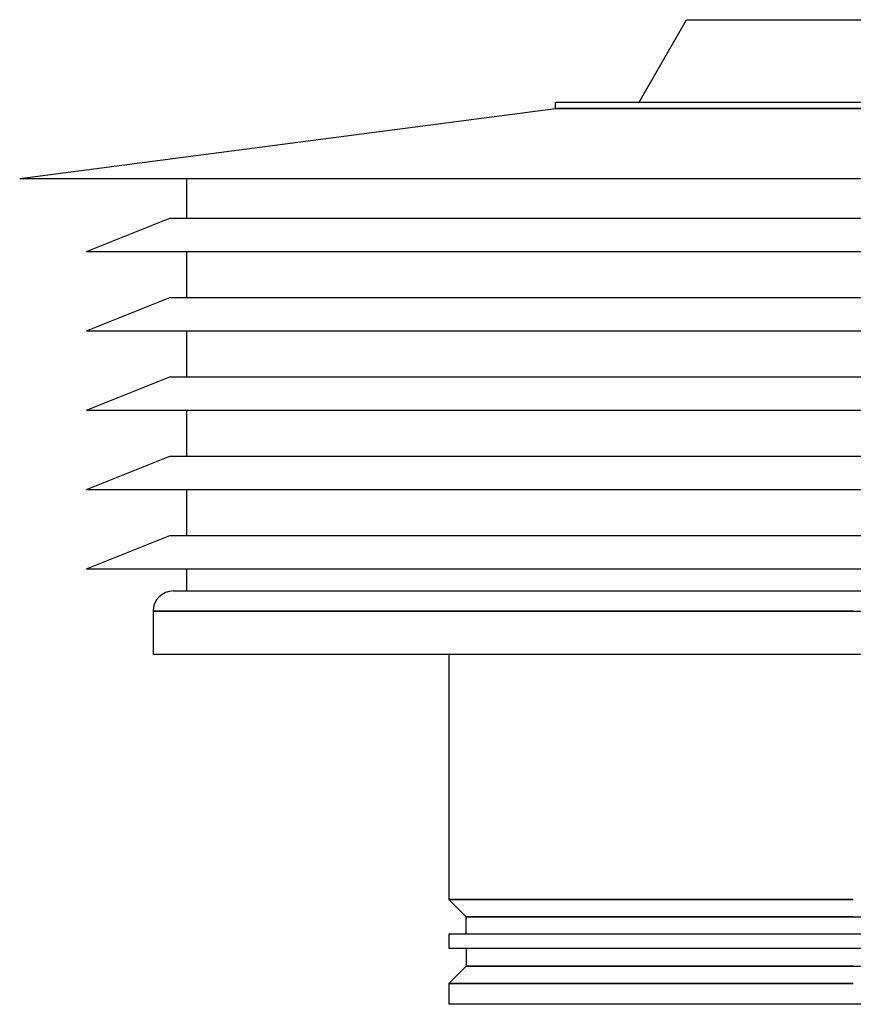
# Model space of a CAD drawing. Header units: millimetres. Extents: x -205 to 213, y -242 to 0.
# Tile 1 of 3: x -205 to 0, y -242 to 0. Entities that reach past the tile are written whole.
import ezdxf

# ---------------------------------------------------------------- set-up
doc = ezdxf.new("R2010")
doc.units = ezdxf.units.MM
doc.layers.add('HIDDEN', color=7, linetype='Continuous')
doc.layers.add('THICK', color=7, linetype='Continuous')

msp = doc.modelspace()

# ---------------------------------------------------------------- linework, layer by layer
at = {"layer": 'HIDDEN'}
for p, q in [((73.2, -21.82), (-73.2, -21.82)), ((-172.2, -145.4), (0, -145.4)), ((0, -145.4), (169.43, -145.4)), ((0, -216.2), (-99.5, -216.2)), ((-95.2, -220.5), (0, -220.5)), ((0, -220.5), (95.2, -220.5)), ((0, -232.6), (-95.2, -232.6)), ((-99.5, -236.9), (0, -236.9))]:
    msp.add_line(p, q, dxfattribs=at)
at = {"layer": 'THICK'}
for p, q in [((-52.7, -20.26), (-41, 0)), ((-41, 0), (41, 0)), ((-73.2, -20.26), (73.2, -20.26)), ((-73.2, -21.82), (-73.2, -20.26)), ((-205, -39), (-73.2, -21.82)), ((-73.2, -21.82), (73.2, -21.82)), ((-205, -39), (205, -39)), ((-164, -39), (-164, -48.75)), ((-188.6, -56.95), (-168.1, -48.75)), ((-168.1, -48.75), (168.1, -48.75)), ((-188.6, -56.95), (188.6, -56.95)), ((-164, -56.95), (-164, -68.25)), ((-188.6, -76.45), (-168.1, -68.25)), ((-168.1, -68.25), (168.1, -68.25)), ((-188.6, -76.45), (188.6, -76.45)), ((-164, -76.45), (-164, -87.75)), ((-188.6, -95.95), (-168.1, -87.75)), ((-168.1, -87.75), (168.1, -87.75)), ((-188.6, -95.95), (188.6, -95.95)), ((-164, -95.95), (-164, -107.25)), ((-188.6, -115.45), (-168.1, -107.25)), ((-168.1, -107.25), (168.1, -107.25)), ((-188.6, -115.45), (188.6, -115.45)), ((-164, -115.45), (-164, -126.75)), ((-188.6, -134.95), (-168.1, -126.75)), ((-168.1, -126.75), (168.1, -126.75)), ((-188.6, -134.95), (188.6, -134.95)), ((-164, -134.95), (-164, -140.4)), ((-167.2, -140.4), (0, -140.4)), ((0, -140.4), (167.2, -140.4)), ((-172.2, -145.4), (-172.2, -156)), ((0, -145.4), (-172.2, -145.4)), ((169.43, -156), (-172.2, -156)), ((-99.5, -156), (-99.5, -216.2)), ((-99.5, -216.2), (0, -216.2)), ((-95.2, -220.5), (-99.5, -216.2)), ((0, -220.5), (-95.2, -220.5)), ((-95.2, -224.8), (-95.2, -220.5)), ((-99.5, -224.8), (-99.5, -228.3)), ((99.5, -224.8), (-99.5, -224.8)), ((99.5, -228.3), (-99.5, -228.3)), ((-95.2, -228.3), (-95.2, -232.6)), ((-95.2, -232.6), (-99.5, -236.9)), ((-95.2, -232.6), (0, -232.6)), ((0, -232.6), (95.2, -232.6)), ((-99.5, -236.9), (-99.5, -242)), ((0, -236.9), (-99.5, -236.9)), ((99.5, -242), (-99.5, -242))]:
    msp.add_line(p, q, dxfattribs=at)
msp.add_arc((-167.2, -145.4), 5, 90, 179.9999, dxfattribs=at)

doc.saveas('drawing.dxf')
